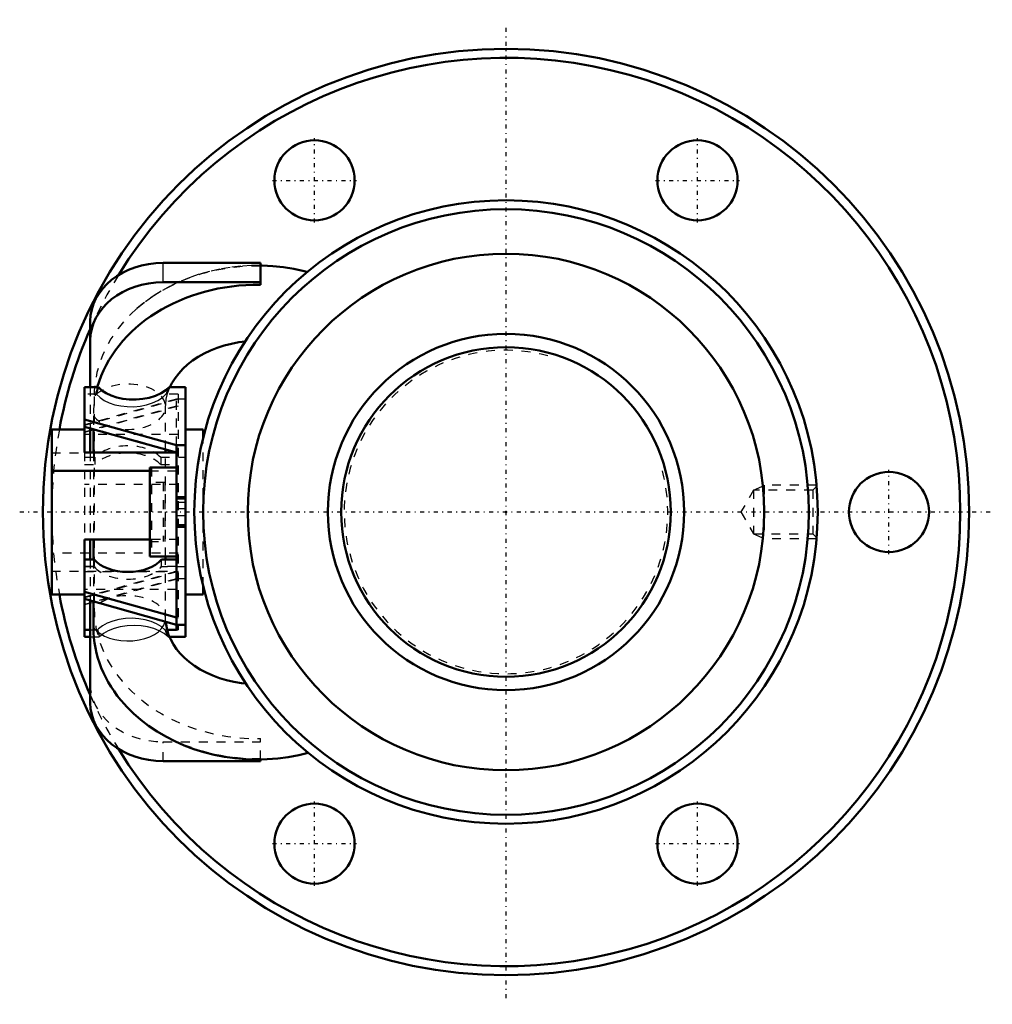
# Model space of a CAD drawing. Header units: millimetres. Extents: x -55 to 55, y -55 to 55.
import ezdxf

# ---------------------------------------------------------------- set-up
doc = ezdxf.new("R2010")
doc.units = ezdxf.units.MM
doc.linetypes.add('Center', pattern=[1.5, 0.45, -0.5, 0.05, -0.5])
doc.linetypes.add('Dashed', pattern=[2, 1, -1])
for name, color, linetype, lineweight in [('2d ConnectionPoints', 7, 'Continuous', 50), ('AM_0', 7, 'Continuous', 50), ('AM_4', 3, 'Continuous', 25), ('AM_5', 3, 'Continuous', 25), ('AM_7', 7, 'Center', 25), ('AM_9', 6, 'Dashed', 25)]:
    doc.layers.add(name, color=color, linetype=linetype, lineweight=lineweight)

# ---------------------------------------------------------------- blocks, each defined once
blk = doc.blocks.new('1_RR0100HBN4012_7_5N_0_in_HBN401275RRG2172LC00G200_2')
at = {"layer": 'AM_0'}
for p, q in [((-27.57, 27.97), (-38.49, 27.97)), ((-27.57, 25.52), (-27.57, 27.97)), ((-27.57, 25.8), (-38.49, 25.8)), ((-46.68, 21.43), (-46.68, 14.02)), ((-45.75, 14.02), (-47.31, 14.02)), ((-47.31, 14.02), (-47.31, 6.7)), ((-36, 14.02), (-37.82, 14.02)), ((-36, -14.02), (-36, 14.02)), ((-47.31, 10.38), (-37, 7.49)), ((-51, 9.28), (-51, -9.28)), ((-47.31, 9.28), (-51, 9.28)), ((-47.31, 9.58), (-37, 6.69)), ((-46.68, 9.41), (-46.68, 6.7)), ((-46.33, 9.31), (-46.33, 6.7)), ((-36, 9.28), (-34, 9.28)), ((-34, 8.31), (-34, 9.28)), ((-37.04, 6.7), (-47.31, 6.7)), ((-38.22, 6.7), (-38.22, 7.03)), ((-37, 7.49), (-37, -13.22)), ((-37, 7.49), (-36, 7.49)), ((-51, 4.61), (-40, 4.61)), ((-40, 5), (-40, -5)), ((-37, 5), (-40, 5)), ((-36, 1.67), (-37, 1.67)), ((-37, -1.67), (-36, -1.67)), ((-47.31, -3.09), (-47.31, -14.02)), ((-40, -3.09), (-47.31, -3.09)), ((-46.68, -3.09), (-46.68, -5.33)), ((-46.33, -3.09), (-46.33, -5.33)), ((-46.23, -5.33), (-47.31, -5.33)), ((-40, -5), (-37, -5)), ((-37, -5.33), (-38.67, -5.33)), ((-38.22, -5.33), (-38.22, -5)), ((-34, -9.28), (-34, -8.31)), ((-51, -9.28), (-47.31, -9.28)), ((-47.31, -8.97), (-37, -11.86)), ((-47.31, -9.76), (-37, -12.66)), ((-46.68, -9.94), (-46.68, -21.43)), ((-36, -9.28), (-34, -9.28)), ((-46.33, -10.04), (-46.33, -12.97)), ((-47.31, -13.22), (-46.68, -13.22)), ((-38.05, -13.22), (-37, -13.22)), ((-37, -12.67), (-36, -12.67)), ((-47.31, -14.02), (-46.68, -14.02)), ((-37.78, -14.02), (-36, -14.02)), ((-38.49, -27.97), (-27.57, -27.97)), ((-27.57, -27.97), (-27.57, -27.79))]:
    blk.add_line(p, q, dxfattribs=at)
for points in [[(-22.32, 26.97), (-22.65, 27.05), (-23.81, 27.3), (-24.99, 27.49), (-26.18, 27.61), (-27.38, 27.67), (-27.57, 27.68)], [(-37.73, 14.02), (-37.51, 14.47), (-37.16, 15.02), (-36.75, 15.56), (-36.29, 16.07), (-35.77, 16.55), (-35.19, 17), (-34.57, 17.42), (-33.89, 17.8), (-33.18, 18.14), (-32.42, 18.44), (-31.63, 18.7), (-30.81, 18.9), (-29.98, 19.06), (-29.29, 19.14)], [(-45.75, 14.02), (-45.37, 13.66), (-44.89, 13.33), (-44.34, 13.07), (-43.7, 12.85), (-43.02, 12.71), (-42.29, 12.63), (-41.54, 12.62), (-40.79, 12.69), (-40.05, 12.83), (-39.35, 13.05), (-38.73, 13.33), (-38.19, 13.68), (-37.82, 14.02)], [(-29.21, -19.27), (-29.71, -19.21), (-30.55, -19.08), (-31.37, -18.89), (-32.17, -18.65), (-32.93, -18.37), (-33.66, -18.04), (-34.34, -17.68), (-34.98, -17.28), (-35.56, -16.84), (-36.09, -16.38), (-36.57, -15.9), (-36.98, -15.39), (-37.34, -14.87), (-37.64, -14.33), (-37.88, -13.78), (-38.06, -13.22), (-38.17, -12.63), (-38.2, -12.32)], [(-42.83, -21.59), (-42.6, -21.84), (-41.83, -22.61), (-41, -23.33), (-40.12, -24.01), (-39.18, -24.64), (-38.2, -25.22), (-37.18, -25.74), (-36.12, -26.21), (-35.03, -26.62), (-33.91, -26.97), (-32.76, -27.26), (-31.59, -27.49), (-30.41, -27.66), (-29.22, -27.76), (-28.02, -27.8), (-26.82, -27.77), (-25.63, -27.68), (-24.44, -27.53), (-23.26, -27.31), (-22.21, -27.06)]]:
    blk.add_lwpolyline(points, dxfattribs=at)
for centre, radius in [((0, 0), 52), ((-21.5, 37.24), 4.5), ((21.5, 37.24), 4.5), ((0, 0), 35), ((0, 0), 34), ((0, 0), 29), ((43, 0), 4.5), ((-21.5, -37.24), 4.5), ((21.5, -37.24), 4.5)]:
    blk.add_circle(centre, radius, dxfattribs=at)
for start, end in [(211.4267, 148.5733), (156.2568, 169.516), (190.484, 203.7432)]:
    blk.add_arc((0, 0), 51, start, end, dxfattribs=at)
for centre, major_axis, ratio, start_param, end_param in [((-38.49, 21.43), (-8.19, 0), 0.798636, 4.712389, 6.283185), ((-38.49, 19.26), (-8.19, 0), 0.798636, 4.712389, 6.283185), ((-27.9, 10.8), (18.43, 0), 0.798636, 1.553037, 2.921152), ((-42.45, -4.19), (-4.23, 0), 0.601815, 0.465443, 2.676149), ((-27.9, -12.97), (18.43, 0), 0.798636, 3.141593, 3.767253), ((-38.49, -21.43), (-8.19, 0), 0.798636, 0, 1.570796)]:
    blk.add_ellipse(centre, major_axis=major_axis, ratio=ratio, start_param=start_param, end_param=end_param, dxfattribs=at)
at = {"layer": 'AM_4'}
blk.add_line((-38.49, 25.8), (-38.49, 27.97), dxfattribs=at)
blk.add_ellipse((-42.45, -11.94), major_axis=(4.23, 0), ratio=0.601815, start_param=3.554828, end_param=6.140896, dxfattribs=at)
at = {"layer": 'AM_5', "linetype": 'Dashed'}
for p, q in [((27.8, 2.46), (29, 3)), ((34.87, 3), (29, 3)), ((29, 3), (29, -3)), ((27.8, -2.46), (29, -3)), ((34.87, -3), (29, -3))]:
    blk.add_line(p, q, dxfattribs=at)
at = {"layer": 'AM_7'}
for p, q in [((0, -54.6), (0, 54.6)), ((-21.5, 32.51), (-21.5, 41.96)), ((21.5, 32.51), (21.5, 41.96)), ((-26.23, 37.24), (-16.77, 37.24)), ((16.77, 37.24), (26.23, 37.24)), ((43, -4.73), (43, 4.73)), ((-54.6, 0), (54.6, 0)), ((-21.5, -41.96), (-21.5, -32.51)), ((21.5, -41.96), (21.5, -32.51)), ((-26.23, -37.24), (-16.77, -37.24)), ((16.77, -37.24), (26.23, -37.24))]:
    blk.add_line(p, q, dxfattribs=at)
at = {"layer": 'AM_9'}
for p, q in [((-46.68, 14.02), (-46.68, 9.41)), ((-45.96, 13.22), (-47.31, 13.22)), ((-36.8, 12.67), (-47.31, 9.72)), ((-37, 12.67), (-47.31, 9.78)), ((-46.23, 12.97), (-46.23, -10.8)), ((-36.8, 13.22), (-38.19, 13.22)), ((-37, 7.49), (-37, 13.22)), ((-36, 12.67), (-37, 12.67)), ((-36.8, 13.22), (-36.8, -13.22)), ((-36.8, 11.88), (-47.31, 8.93)), ((-37, 11.88), (-47.31, 8.98)), ((-38.22, 7.03), (-38.22, 11.82)), ((-47.31, 10.44), (-36.8, 7.49)), ((-46.33, 10.8), (-46.33, 9.31)), ((-47.31, 9.64), (-36.8, 6.69)), ((-36.8, 8.71), (-47.31, 8.71)), ((-34, -8.31), (-34, 8.31)), ((-47.31, 6.7), (-47.31, -3.09)), ((-46.68, 6.7), (-46.68, -3.09)), ((-46.33, 6.7), (-46.33, -3.09)), ((-38.22, -5), (-38.22, 6.7)), ((-37, 6.7), (-37.04, 6.7)), ((-51, 6.63), (-36.8, 6.63)), ((-47.31, 6.14), (-46.13, 6.14)), ((-46.13, 5.35), (-46.13, 6.14)), ((-38.77, 6.14), (-36, 6.14)), ((-38.77, 6.14), (-38.77, 5.35)), ((-47.31, 5.35), (-46.13, 5.35)), ((-40, 4.61), (-37, 4.61)), ((-39.8, 5), (-39.8, -5)), ((-38.77, 5.35), (-36.8, 5.35)), ((-36.8, 5), (-37, 5)), ((-38.3, 3.33), (-40, 3.33)), ((-38.5, 3.33), (-38.5, -3.33)), ((-38.3, 3.33), (-38.3, -3.33)), ((-36.8, 3.09), (-47.31, 3.09)), ((-37, 2.88), (-36.8, 2.88)), ((27.8, 2.46), (26.38, 0)), ((34.46, 2.46), (27.8, 2.46)), ((27.8, 2.46), (27.8, -2.46)), ((34.88, 2.88), (34.46, 2.46)), ((34.46, 2.46), (34.46, -2.46)), ((-36, 1.45), (-37, 1.45)), ((-36.8, 1.11), (-36, 1.11)), ((-37, 0.38), (-36, 0.38)), ((26.38, 0), (27.8, -2.46)), ((-37, -0.38), (-36, -0.38)), ((-36, -1.45), (-37, -1.45)), ((-36, -1.5), (-36.8, -1.5)), ((-36.8, -3.09), (-40, -3.09)), ((27.8, -2.46), (34.46, -2.46)), ((34.46, -2.46), (34.88, -2.88)), ((-40, -3.33), (-38.3, -3.33)), ((-36.8, -4.61), (-51, -4.61)), ((-46.23, -5.35), (-47.31, -5.35)), ((-46.68, -5.33), (-46.68, -9.94)), ((-46.33, -5.33), (-46.33, -10.04)), ((-38.67, -6.14), (-38.67, -5.33)), ((-36.8, -5.35), (-38.67, -5.35)), ((-38.22, -11.94), (-38.22, -5.33)), ((-36.8, -4.72), (-37, -4.72)), ((-37, -5), (-36.8, -5)), ((-51, -6.63), (-37, -6.63)), ((-46.23, -6.13), (-47.31, -6.13)), ((-46.23, -6.14), (-47.31, -6.14)), ((-37, -6.13), (-38.67, -6.13)), ((-36, -6.14), (-38.67, -6.14)), ((-36.8, -6.69), (-47.31, -9.64)), ((-37, -6.69), (-47.31, -9.58)), ((-47.31, -6.7), (-36.8, -6.7)), ((-36.8, -7.49), (-47.31, -10.44)), ((-37, -7.49), (-47.31, -10.38)), ((-36, -7.49), (-37, -7.49)), ((-37, -8.71), (-47.31, -8.71)), ((-47.31, -8.93), (-36.8, -11.88)), ((-47.31, -9.72), (-36.8, -12.67)), ((-46.68, -13.22), (-45.85, -13.22)), ((-38.3, -13.22), (-38.05, -13.22)), ((-37, -13.22), (-36.8, -13.22)), ((-46.68, -14.02), (-45.64, -14.02)), ((-37.94, -14.02), (-37.78, -14.02)), ((-38.49, -25.8), (-27.57, -25.8)), ((-38.49, -27.97), (-38.49, -25.8)), ((-27.57, -27.79), (-27.57, -25.44))]:
    blk.add_line(p, q, dxfattribs=at)
for points in [[(-27.57, 27.68), (-28.58, 27.67), (-29.77, 27.6), (-30.96, 27.47), (-32.14, 27.27), (-33.3, 27.01), (-34.44, 26.69), (-35.56, 26.31), (-36.64, 25.87), (-37.69, 25.37), (-38.71, 24.81), (-39.67, 24.2), (-40.59, 23.54), (-41.46, 22.82), (-41.53, 22.76)], [(-38.22, 11.82), (-38.21, 12.06), (-38.14, 12.68), (-38, 13.29), (-37.79, 13.89), (-37.73, 14.02)], [(-45.96, 13.22), (-45.58, 12.86), (-45.1, 12.53), (-44.55, 12.27), (-43.92, 12.05), (-43.25, 11.91), (-42.53, 11.83), (-41.8, 11.82), (-41.06, 11.89), (-40.36, 12.03), (-39.68, 12.24), (-39.09, 12.51), (-38.58, 12.85), (-38.19, 13.22)], [(-38.3, -13.22), (-38.72, -12.87), (-39.25, -12.55), (-39.84, -12.3), (-40.51, -12.11), (-41.22, -11.99), (-41.98, -11.94), (-42.72, -11.96), (-43.47, -12.07), (-44.14, -12.24), (-44.78, -12.48), (-45.3, -12.78), (-45.76, -13.13), (-45.85, -13.22)], [(-38.2, -12.32), (-38.22, -12.05), (-38.22, -11.94)], [(-37.94, -14.02), (-38.38, -13.66), (-38.93, -13.35), (-39.55, -13.1), (-40.24, -12.91), (-40.98, -12.78), (-41.76, -12.73), (-42.54, -12.77), (-43.31, -12.88), (-44, -13.07), (-44.65, -13.33), (-45.19, -13.64), (-45.64, -14.02)]]:
    blk.add_lwpolyline(points, dxfattribs=at)
for start, end in [(148.5733, 156.2568), (169.516, 190.484), (203.7432, 211.4267)]:
    blk.add_arc((0, 0), 51, start, end, dxfattribs=at)
for centre, major_axis, ratio, start_param, end_param in [((-27.9, 12.97), (18.34, 0), 0.798636, 1.552946, 2.409353), ((-27.9, 12.97), (18.34, 0), 0.798636, 2.409353, 3.141593), ((-42.45, 11.82), (4.23, 0), 0.601815, 3.554828, 8.959335), ((-27.9, 10.8), (18.43, 0), 0.798636, 2.921152, 3.141593), ((-27.9, 10.68), (-18.34, 0), 0.798636, 6.053162, 6.108842), ((-27.9, 10.68), (10.77, 0), 0.798636, 2.742933, 2.841795), ((-42.45, 4.88), (-4.23, 0), 0.601815, 3.660651, 5.764127), ((-42.45, 4.08), (-4.23, 0), 0.601815, 3.660651, 5.764127), ((-42.45, -4.2), (4.23, 0), 0.601815, 3.607036, 5.817742), ((-42.45, -4.99), (-4.23, 0), 0.601815, 0.465443, 2.676149), ((-42.45, -5), (4.23, 0), 0.601815, 3.607036, 5.817742), ((-42.45, -11.94), (4.23, 0), 0.601815, 6.140896, 8.959335), ((-27.9, -10.8), (18.34, 0), 0.798636, 3.141593, 4.730239), ((-27.9, -10.68), (-18.23, 0), 0.798636, 0.175379, 0.231402), ((-27.9, -10.68), (10.88, 0), 0.798636, 3.438343, 3.536102), ((-38.49, -19.26), (-8.19, 0), 0.798636, 0, 1.570796), ((-27.9, -12.97), (18.43, 0), 0.798636, 3.767253, 4.730148)]:
    blk.add_ellipse(centre, major_axis=major_axis, ratio=ratio, start_param=start_param, end_param=end_param, dxfattribs=at)
blk = doc.blocks.new('2_RR0100HBN4012_7_50S_0_in_HBN401275RRG2172LC00G200_2')
at = {"layer": 'AM_0'}
for radius in [20, 18.5]:
    blk.add_circle((0, 0), radius, dxfattribs=at)
at = {"layer": 'AM_5', "linetype": 'Dashed'}
blk.add_arc((0, 0), 18.16, 75, 15, dxfattribs=at)

msp = doc.modelspace()

# ---------------------------------------------------------------- linework, layer by layer
at = {"layer": '2d ConnectionPoints'}
msp.add_point((0, 0), dxfattribs=at)
msp.add_point((0, 0), dxfattribs=at)

# ---------------------------------------------------------------- block references
for name in ['1_RR0100HBN4012_7_5N_0_in_HBN401275RRG2172LC00G200_2', '2_RR0100HBN4012_7_50S_0_in_HBN401275RRG2172LC00G200_2']:
    msp.add_blockref(name, (0, 0))

doc.saveas('drawing.dxf')
